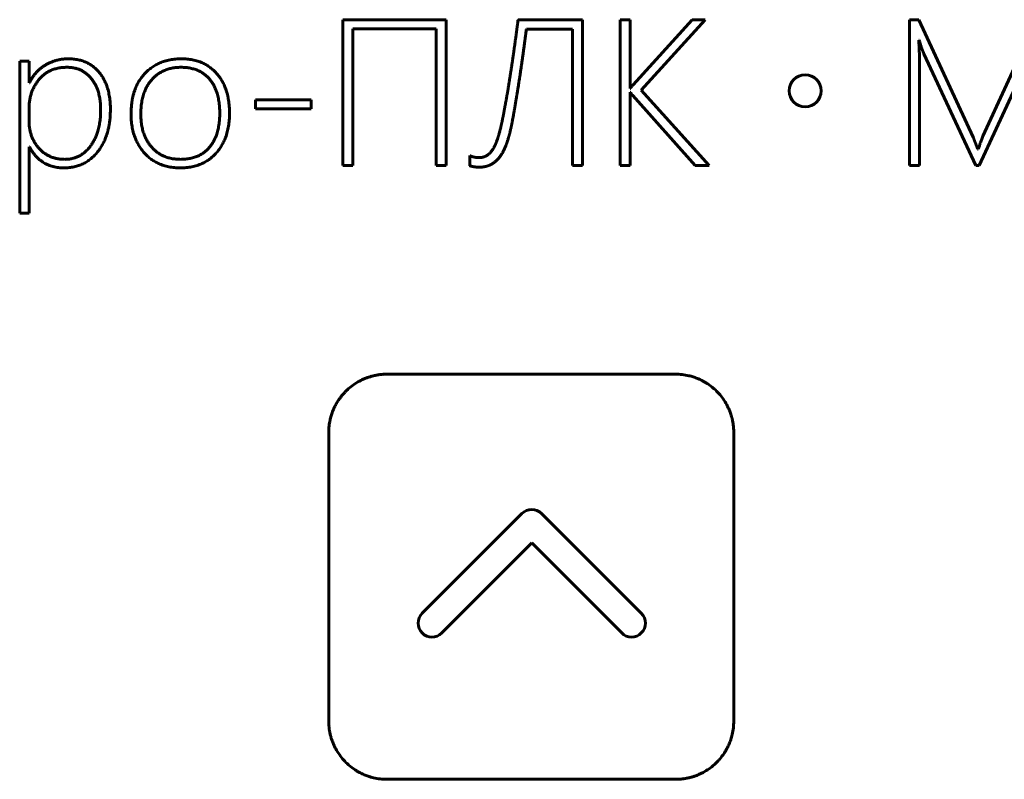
# Model space of a CAD drawing. Header units: millimetres. Extents: x -60 to 67, y -65 to 46.
# Tile 5 of 12: x -22 to 5, y -33 to -13. Entities that reach past the tile are written whole.
import ezdxf

# ---------------------------------------------------------------- set-up
doc = ezdxf.new("R2010")
doc.units = ezdxf.units.MM
doc.linetypes.add('K5LT_BASIC', pattern=[0])

msp = doc.modelspace()

# ---------------------------------------------------------------- linework, layer by layer
at = {"color": 150, "linetype": 'K5LT_BASIC', "lineweight": 60, "true_color": 0x0080ff}
for p, q in [((-13.142, -12.65), (-13.142, -16.541)), ((-10.38, -12.65), (-13.142, -12.65)), ((-10.38, -16.541), (-10.38, -12.65)), ((-6.735, -12.65), (-8.458, -12.65)), ((-6.735, -16.541), (-6.735, -12.65)), ((-5.465, -12.65), (-5.733, -12.65)), ((-5.733, -12.65), (-5.733, -16.541)), ((-5.465, -14.484), (-5.465, -12.65)), ((-3.81, -12.65), (-5.383, -14.389)), ((-5.166, -14.536), (-3.46, -12.65)), ((-3.46, -12.65), (-3.81, -12.65)), ((1.992, -12.65), (1.992, -16.541)), ((2.242, -12.65), (1.992, -12.65)), ((3.694, -15.784), (2.242, -12.65)), ((5.384, -12.65), (3.954, -15.762)), ((-12.873, -12.897), (-10.646, -12.897)), ((-12.873, -16.541), (-12.873, -12.897)), ((-10.646, -12.897), (-10.646, -16.541)), ((-8.236, -12.902), (-7.004, -12.902)), ((-7.004, -12.902), (-7.004, -16.541)), ((2.242, -13.195), (2.256, -13.195)), ((2.383, -13.562), (3.772, -16.541)), ((3.859, -16.541), (5.243, -13.545)), ((-21.519, -13.762), (-21.768, -13.762)), ((-21.768, -13.762), (-21.768, -17.818)), ((-21.519, -14.335), (-21.519, -13.762)), ((2.261, -16.541), (2.261, -13.714)), ((-21.508, -14.335), (-21.519, -14.335)), ((-5.454, -14.484), (-5.465, -14.484)), ((-5.465, -16.541), (-5.465, -14.59)), ((-5.465, -14.59), (-5.454, -14.59)), ((-5.389, -14.679), (-3.731, -16.541)), ((-3.354, -16.541), (-5.166, -14.536)), ((-13.986, -14.791), (-15.47, -14.791)), ((-15.47, -14.791), (-15.47, -15.035)), ((-13.986, -15.035), (-13.986, -14.791)), ((-21.519, -15.013), (-21.519, -15.363)), ((-15.47, -15.035), (-13.986, -15.035)), ((3.862, -16.02), (3.832, -16.106)), ((-21.519, -16.047), (-21.508, -16.047)), ((-21.519, -17.818), (-21.519, -16.047)), ((-9.747, -16.28), (-9.747, -16.551)), ((3.832, -16.106), (3.816, -16.106)), ((-13.142, -16.541), (-12.873, -16.541)), ((-10.646, -16.541), (-10.38, -16.541)), ((-7.004, -16.541), (-6.735, -16.541)), ((-5.733, -16.541), (-5.465, -16.541)), ((-3.731, -16.541), (-3.354, -16.541)), ((1.992, -16.541), (2.261, -16.541)), ((3.772, -16.541), (3.859, -16.541)), ((-21.768, -17.818), (-21.519, -17.818)), ((-4.25, -22.119), (-11.962, -22.119)), ((-13.514, -23.675), (-13.514, -31.387)), ((-2.698, -31.387), (-2.698, -23.675)), ((-8.356, -25.841), (-11.02, -28.505)), ((-5.167, -28.505), (-7.83, -25.841)), ((-10.497, -29.03), (-8.092, -26.624)), ((-8.092, -26.624), (-5.689, -29.03)), ((-11.962, -32.939), (-4.25, -32.939))]:
    msp.add_line(p, q, dxfattribs=at)
msp.add_circle((-0.791, -14.549), 0.426, dxfattribs=at)
for points, degree in [([(-8.458, -12.65), (-8.491, -12.916), (-8.529, -13.19)], 2), ([(-8.336, -13.648), (-8.282, -13.263), (-8.236, -12.902)], 2), ([(-8.529, -13.19), (-8.567, -13.464), (-8.606, -13.73)], 2), ([(2.261, -13.714), (2.261, -13.456), (2.242, -13.195)], 2), ([(2.256, -13.195), (2.315, -13.418), (2.383, -13.562)], 2), ([(-8.447, -14.392), (-8.39, -14.034), (-8.336, -13.648)], 2), ([(-21.081, -13.861), (-21.359, -14.028), (-21.508, -14.335)], 2), ([(-20.501, -13.922), (-20.987, -13.922), (-21.253, -14.248)], 2), ([(-20.469, -13.695), (-20.803, -13.695), (-21.081, -13.861)], 2), ([(-19.85, -14.229), (-20.095, -13.922), (-20.501, -13.922)], 2), ([(-19.643, -14.059), (-19.94, -13.695), (-20.469, -13.695)], 2), ([(-17.449, -13.695), (-18.054, -13.695), (-18.424, -14.085)], 2), ([(-17.459, -13.922), (-17.95, -13.922), (-18.242, -14.253)], 2), ([(-16.696, -14.24), (-16.966, -13.922), (-17.459, -13.922)], 2), ([(-16.51, -14.083), (-16.854, -13.695), (-17.449, -13.695)], 2), ([(-8.606, -13.73), (-8.645, -13.996), (-8.685, -14.247)], 2), ([(-19.346, -15.051), (-19.346, -14.424), (-19.643, -14.059)], 2), ([(-18.424, -14.085), (-18.794, -14.476), (-18.794, -15.168)], 2), ([(-16.165, -15.157), (-16.165, -14.471), (-16.51, -14.083)], 2), ([(-21.253, -14.248), (-21.519, -14.574), (-21.519, -15.013)], 2), ([(-19.606, -15.057), (-19.606, -14.536), (-19.85, -14.229)], 2), ([(-18.242, -14.253), (-18.534, -14.584), (-18.534, -15.173)], 2), ([(-16.426, -15.151), (-16.426, -14.557), (-16.696, -14.24)], 2), ([(-8.685, -14.247), (-8.724, -14.498), (-8.763, -14.719)], 2), ([(-8.557, -15.057), (-8.504, -14.75), (-8.447, -14.392)], 2), ([(-5.383, -14.389), (-5.421, -14.427), (-5.454, -14.484)], 2), ([(-8.763, -14.719), (-8.803, -14.94), (-8.837, -15.122)], 2), ([(-5.454, -14.59), (-5.435, -14.628), (-5.389, -14.679)], 2), ([(-19.872, -16.016), (-19.606, -15.651), (-19.606, -15.057)], 2), ([(-19.686, -16.178), (-19.346, -15.748), (-19.346, -15.051)], 2), ([(-18.794, -15.168), (-18.794, -15.808), (-18.44, -16.208)], 2), ([(-18.534, -15.173), (-18.534, -15.719), (-18.249, -16.049)], 2), ([(-16.697, -16.055), (-16.426, -15.729), (-16.426, -15.151)], 2), ([(-16.517, -16.207), (-16.165, -15.805), (-16.165, -15.157)], 2), ([(-8.837, -15.122), (-8.87, -15.303), (-8.9, -15.434)], 2), ([(-8.653, -15.564), (-8.61, -15.363), (-8.557, -15.057)], 2), ([(-21.519, -15.363), (-21.519, -15.781), (-21.256, -16.081)], 2), ([(-8.9, -15.434), (-8.946, -15.643), (-8.999, -15.809)], 2), ([(-8.765, -15.961), (-8.7, -15.775), (-8.653, -15.564)], 2), ([(3.954, -15.762), (3.864, -16.009), (3.862, -16.02)], 2), ([(-20.564, -16.38), (-20.138, -16.38), (-19.872, -16.016)], 2), ([(-8.999, -15.809), (-9.052, -15.976), (-9.121, -16.093)], 2), ([(-8.927, -16.287), (-8.83, -16.147), (-8.765, -15.961)], 2), ([(3.723, -15.857), (3.707, -15.811), (3.694, -15.784)], 2), ([(3.759, -15.949), (3.74, -15.903), (3.723, -15.857)], 2), ([(3.816, -16.106), (3.786, -16.02), (3.759, -15.949)], 2), ([(-21.508, -16.047), (-21.21, -16.608), (-20.586, -16.608)], 2), ([(-21.256, -16.081), (-20.993, -16.38), (-20.564, -16.38)], 2), ([(-20.586, -16.608), (-20.027, -16.608), (-19.686, -16.178)], 2), ([(-18.44, -16.208), (-18.086, -16.608), (-17.478, -16.608)], 2), ([(-18.249, -16.049), (-17.964, -16.38), (-17.47, -16.38)], 2), ([(-17.478, -16.608), (-16.868, -16.608), (-16.517, -16.207)], 2), ([(-17.47, -16.38), (-16.968, -16.38), (-16.697, -16.055)], 2), ([(-9.497, -16.334), (-9.638, -16.334), (-9.747, -16.28)], 2), ([(-9.283, -16.272), (-9.375, -16.334), (-9.497, -16.334)], 2), ([(-9.121, -16.093), (-9.191, -16.21), (-9.283, -16.272)], 2), ([(-9.162, -16.508), (-9.025, -16.427), (-8.927, -16.287)], 2), ([(-9.747, -16.551), (-9.698, -16.568), (-9.636, -16.579)], 2), ([(-9.486, -16.589), (-9.299, -16.589), (-9.162, -16.508)], 2), ([(-9.636, -16.579), (-9.573, -16.589), (-9.486, -16.589)], 2), ([(-7.83, -25.841), (-7.975, -25.697), (-8.211, -25.697), (-8.356, -25.841)], 3), ([(-11.02, -28.505), (-11.164, -28.649), (-11.164, -28.886), (-11.02, -29.03)], 3), ([(-5.167, -29.03), (-5.022, -28.886), (-5.022, -28.649), (-5.167, -28.505)], 3), ([(-11.02, -29.03), (-10.875, -29.175), (-10.642, -29.175), (-10.497, -29.03)], 3), ([(-5.689, -29.03), (-5.544, -29.175), (-5.312, -29.175), (-5.167, -29.03)], 3)]:
    msp.add_open_spline(points, degree=degree, dxfattribs=at)
for points, knots in [([(-11.962, -22.119), (-11.994, -22.119), (-12.059, -22.121), (-12.155, -22.13), (-12.248, -22.145), (-12.316, -22.16), (-12.358, -22.171), (-12.382, -22.177), (-12.422, -22.189), (-12.471, -22.205), (-12.524, -22.224), (-12.569, -22.243), (-12.626, -22.269), (-12.723, -22.317), (-12.853, -22.398), (-12.954, -22.478), (-13.008, -22.527), (-13.027, -22.545), (-13.06, -22.576), (-13.111, -22.629), (-13.158, -22.684), (-13.204, -22.742), (-13.231, -22.78), (-13.252, -22.811), (-13.261, -22.825), (-13.29, -22.87), (-13.331, -22.94), (-13.371, -23.022), (-13.4, -23.089), (-13.421, -23.145), (-13.448, -23.223), (-13.465, -23.286), (-13.477, -23.337), (-13.481, -23.356), (-13.486, -23.383), (-13.495, -23.432), (-13.509, -23.53), (-13.514, -23.617), (-13.514, -23.675)], [0, 0, 0, 0, 1.369995, 2.739991, 4.109986, 5.479982, 5.757845, 6.035708, 6.552794, 7.586965, 8.325533, 9.052789, 9.780045, 11.132444, 13.90797, 16.638263, 16.933399, 17.229654, 17.821045, 19.003827, 20.50876, 21.121576, 22.347208, 22.623368, 22.804855, 23.097515, 25.01296, 26.460736, 27.190012, 28.246885, 29.115266, 30.852029, 31.12242, 31.402918, 31.708944, 32.320996, 33.545101, 36, 36, 36, 36]), ([(-2.698, -23.675), (-2.698, -23.642), (-2.7, -23.577), (-2.709, -23.481), (-2.723, -23.387), (-2.738, -23.319), (-2.749, -23.276), (-2.756, -23.252), (-2.767, -23.212), (-2.784, -23.163), (-2.803, -23.109), (-2.822, -23.064), (-2.848, -23.006), (-2.897, -22.908), (-2.977, -22.778), (-3.092, -22.635), (-3.182, -22.545), (-3.282, -22.458), (-3.34, -22.413), (-3.397, -22.375), (-3.401, -22.373), (-3.41, -22.367), (-3.427, -22.356), (-3.464, -22.333), (-3.53, -22.296), (-3.601, -22.261), (-3.672, -22.231), (-3.726, -22.21), (-3.784, -22.19), (-3.84, -22.174), (-3.935, -22.15), (-4.042, -22.131), (-4.16, -22.121), (-4.22, -22.119), (-4.25, -22.119)], [0, 0, 0, 0, 1.225103, 2.450207, 3.67531, 4.900414, 5.148899, 5.397385, 5.859706, 6.784347, 7.445011, 8.095639, 8.746268, 9.954957, 12.430163, 14.866241, 17.302318, 17.565196, 20.177948, 20.228214, 20.328748, 20.373905, 20.633031, 21.138381, 22.149081, 23.6264, 24.287635, 25.205393, 25.945492, 26.685591, 27.509494, 29.748997, 30.874499, 32, 32, 32, 32]), ([(-13.514, -31.387), (-13.514, -31.42), (-13.512, -31.485), (-13.503, -31.581), (-13.488, -31.675), (-13.473, -31.743), (-13.462, -31.785), (-13.456, -31.809), (-13.444, -31.849), (-13.428, -31.898), (-13.408, -31.951), (-13.39, -31.996), (-13.364, -32.054), (-13.315, -32.151), (-13.235, -32.281), (-13.121, -32.425), (-13.03, -32.515), (-12.931, -32.601), (-12.874, -32.644), (-12.818, -32.681), (-12.814, -32.684), (-12.805, -32.69), (-12.786, -32.702), (-12.749, -32.725), (-12.683, -32.763), (-12.611, -32.798), (-12.541, -32.828), (-12.489, -32.848), (-12.436, -32.865), (-12.381, -32.882), (-12.284, -32.907), (-12.172, -32.927), (-12.052, -32.937), (-11.992, -32.939), (-11.962, -32.939)], [0, 0, 0, 0, 1.223458, 2.446915, 3.670373, 4.893831, 5.141779, 5.389727, 5.853057, 6.779715, 7.43042, 8.071309, 8.712198, 9.934442, 12.411927, 14.851557, 17.291187, 17.553463, 20.135751, 20.168262, 20.233284, 20.348498, 20.60789, 21.112541, 22.121843, 23.62, 24.297576, 25.156504, 25.819798, 26.483092, 27.445364, 29.729467, 30.864733, 32, 32, 32, 32]), ([(-4.25, -32.939), (-4.217, -32.939), (-4.152, -32.937), (-4.056, -32.928), (-3.962, -32.913), (-3.894, -32.898), (-3.851, -32.887), (-3.828, -32.881), (-3.787, -32.869), (-3.738, -32.853), (-3.686, -32.834), (-3.64, -32.815), (-3.583, -32.789), (-3.486, -32.741), (-3.355, -32.66), (-3.212, -32.546), (-3.122, -32.455), (-3.036, -32.356), (-2.992, -32.299), (-2.955, -32.243), (-2.952, -32.239), (-2.946, -32.23), (-2.934, -32.211), (-2.911, -32.174), (-2.874, -32.108), (-2.839, -32.037), (-2.809, -31.966), (-2.789, -31.914), (-2.771, -31.861), (-2.754, -31.806), (-2.729, -31.709), (-2.71, -31.597), (-2.699, -31.478), (-2.698, -31.417), (-2.698, -31.387)], [0, 0, 0, 0, 1.223565, 2.44713, 3.670695, 4.89426, 5.142234, 5.390207, 5.85355, 6.780234, 7.431146, 8.07224, 8.713334, 9.935427, 12.412979, 14.852678, 17.292376, 17.55466, 20.137322, 20.170217, 20.236006, 20.349704, 20.609079, 21.11373, 22.123033, 23.620714, 24.297979, 25.158173, 25.8231, 26.488028, 27.447736, 29.729842, 30.864921, 32, 32, 32, 32])]:
    msp.add_open_spline(points, degree=3, knots=knots, dxfattribs=at)

doc.saveas('drawing.dxf')
